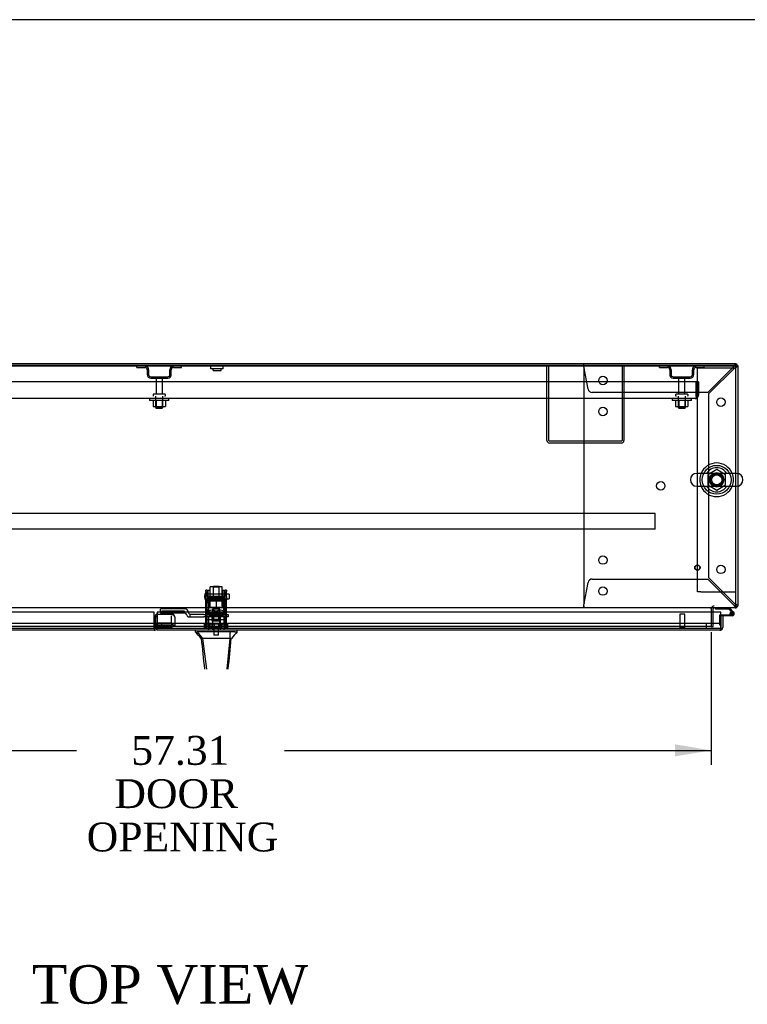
# Model space of a CAD drawing. Header units: inches. Extents: x 1 to 359, y -2 to 239.
# Tile 15 of 23: x 92 to 130, y 188 to 239. Entities that reach past the tile are written whole.
import ezdxf
from ezdxf.enums import TextEntityAlignment as Align
from ezdxf.lldxf.tags import DXFTag

# ---------------------------------------------------------------- set-up
doc = ezdxf.new("R2010")
doc.units = ezdxf.units.IN
doc.header["$MEASUREMENT"] = 0
for name, color, linetype in [('COM40565', 7, 'Continuous'), ('COM43134', 7, 'Continuous'), ('COM50521', 7, 'Continuous'), ('COM50799-4', 7, 'Continuous'), ('COM50800-1', 7, 'Continuous'), ('COM52265-2', 7, 'Continuous'), ('COM54578-68', 7, 'Continuous'), ('COM54837', 7, 'Continuous'), ('COM54928-3', 7, 'Continuous'), ('COM55702-64', 7, 'Continuous'), ('COM56694-4', 7, 'Continuous'), ('COM70838', 7, 'Continuous'), ('COM70839-4', 7, 'Continuous'), ('COM71162-6', 7, 'Continuous'), ('Default', 7, 'Continuous'), ('GSK11033', 7, 'Continuous'), ('HAN13066', 7, 'Continuous'), ('HAN13066_NUT', 7, 'Continuous'), ('HAN13066_SCREW', 7, 'Continuous'), ('HAN_NUT', 7, 'Continuous'), ('NTS166105', 7, 'Continuous'), ('NTS16640', 7, 'Continuous'), ('NTS166905', 7, 'Continuous'), ('NTS18147', 7, 'Continuous'), ('ROL87452', 7, 'Continuous'), ('RVT17786', 7, 'Continuous'), ('RVT19000', 7, 'Continuous'), ('SCS00680', 7, 'Continuous'), ('SPC87323', 7, 'Continuous'), ('STD21878', 7, 'Continuous'), ('STD26094', 7, 'Continuous'), ('STD26265', 7, 'Continuous'), ('WAF25059', 7, 'Continuous'), ('WAF25362', 7, 'Continuous'), ('WAF25376', 7, 'Continuous'), ('WAM254785', 7, 'Continuous'), ('WAM30038', 7, 'Continuous')]:
    doc.layers.add(name, color=color, linetype=linetype)
doc.styles.add('SEACAD_Times_New_Roman', font='times.ttf')
tags = doc.linetypes.add('HIDDEN2', pattern=[0.1875, 0.125, -0.0625]).pattern_tags.tags
tags[6:7] = [DXFTag(74, 4), DXFTag(75, 0), DXFTag(340, '0'), DXFTag(46, 0.0), DXFTag(50, 0.0), DXFTag(44, 0.0), DXFTag(45, 0.0)]
tags[4:5] = [DXFTag(74, 4), DXFTag(75, 0), DXFTag(340, '0'), DXFTag(46, 0.0), DXFTag(50, 0.0), DXFTag(44, 0.0), DXFTag(45, 0.0)]
doc.dimstyles.new('HAMMOND_(STH_-_300x200)', dxfattribs={"dimtxt": 1.5, "dimasz": 1.875, "dimexe": 0.75, "dimexo": 0.75, "dimgap": 0.375, "dimtad": 0, "dimtih": 1, "dimtoh": 1, "dimzin": 0, "dimdsep": 46, "dimtxsty": 'SEACAD_Times_New_Roman', "dimblk1": '_SE_FILLED', "dimblk2": '_SE_FILLED', "dimsah": 1, "dimcen": 0.75, "dimadec": 0, "dimazin": 0, "dimtfac": 0.8, "dimtofl": 0, "dimtmove": 0, "dimatfit": 3, "dimfxl": 1, "dimtolj": 1, "dimtzin": 0, "dimarcsym": 0})

# ---------------------------------------------------------------- blocks, each defined once
blk = doc.blocks.new('SE')
at = {"layer": 'COM40565', "color": 7, "linetype": 'HIDDEN2'}
for p, q in [((126.968, 220.785), (127.153, 220.785)), ((126.968, 209.16), (126.968, 220.785)), ((127.153, 220.785), (128.783, 220.785)), ((128.783, 220.785), (128.968, 220.785)), ((127.153, 209.16), (126.968, 209.16)), ((127.153, 209.16), (128.783, 209.16)), ((128.783, 209.16), (128.968, 209.16))]:
    blk.add_line(p, q, dxfattribs=at)
at = {"layer": 'COM43134', "color": 7, "linetype": 'HIDDEN2'}
for p, q in [((126.905, 220.068), (71.155, 220.068)), ((126.905, 219.378), (126.905, 220.068)), ((127.03, 220.068), (126.905, 220.068)), ((126.905, 220.068), (126.905, 219.378)), ((127.03, 220.068), (127.03, 219.378)), ((126.845, 219.193), (71.215, 219.193)), ((126.845, 219.193), (126.845, 219.193)), ((126.845, 219.193), (126.845, 219.193)), ((126.905, 219.378), (126.905, 219.378)), ((126.905, 219.378), (126.905, 219.229)), ((126.905, 219.296), (126.905, 219.378)), ((126.905, 219.296), (126.954, 219.229))]:
    blk.add_line(p, q, dxfattribs=at)
for start, end in [(270.1208, 306.194), (270, 270.0589), (306.194, 0)]:
    blk.add_arc((126.845, 219.378), 0.185, start, end, dxfattribs=at)
blk.add_open_spline([(126.905, 219.229), (126.895, 219.218), (126.885, 219.209), (126.87, 219.2), (126.865, 219.197), (126.855, 219.194), (126.85, 219.193), (126.845, 219.193)], degree=3, knots=[0, 0, 0, 0, 0.5, 0.5, 0.75, 0.75, 1, 1, 1, 1], dxfattribs=at)
at = {"layer": 'COM50521', "color": 7, "linetype": 'HIDDEN2'}
for p, q in [((119.155, 217.023), (119.155, 220.88)), ((119.25, 217.023), (119.25, 220.88)), ((123.06, 220.88), (123.06, 217.023)), ((123.155, 220.88), (123.155, 217.023)), ((123.012, 216.975), (119.298, 216.975)), ((123.012, 216.88), (119.298, 216.88))]:
    blk.add_line(p, q, dxfattribs=at)
for centre, radius, start, end in [((119.298, 217.023), 0.143, 180, 270), ((119.298, 217.023), 0.048, 180, 270), ((123.012, 217.023), 0.143, 270, 0), ((123.012, 217.023), 0.048, 270, 0)]:
    blk.add_arc(centre, radius, start, end, dxfattribs=at)
at = {"layer": 'COM50799-4', "color": 7, "linetype": 'Continuous'}
for p, q in [((98.763, 208.095), (69.876, 208.095)), ((98.763, 207.3), (98.763, 208.095)), ((98.763, 207.157), (69.924, 207.157)), ((98.763, 207.3), (98.763, 207.157))]:
    blk.add_line(p, q, dxfattribs=at)
at = {"layer": 'COM50799-4', "color": 7, "linetype": 'HIDDEN2'}
for p, q in [((98.906, 207.859), (98.811, 207.859)), ((98.811, 207.859), (98.811, 207.3)), ((98.906, 207.859), (98.906, 207.552)), ((98.954, 207.96), (98.926, 207.96)), ((98.926, 207.96), (98.926, 207.439)), ((98.954, 207.96), (98.954, 208.002)), ((98.954, 208.002), (99.688, 208.002)), ((99.688, 208.002), (99.688, 207.96)), ((99.77, 207.942), (99.789, 207.96)), ((99.831, 207.842), (99.831, 207.859)), ((99.831, 207.842), (99.831, 207.378)), ((98.906, 207.302), (98.906, 207.3)), ((98.926, 207.439), (98.926, 207.371)), ((98.926, 207.439), (99.688, 207.439)), ((98.926, 207.371), (99.688, 207.371)), ((99.722, 207.362), (99.789, 207.409)), ((99.76, 207.378), (99.831, 207.378))]:
    blk.add_line(p, q, dxfattribs=at)
for centre, radius, start, end in [((98.954, 207.859), 0.143, 90, 180), ((98.954, 207.859), 0.048, 125.6853, 180), ((99.688, 207.859), 0.143, 45, 90), ((99.688, 207.859), 0.143, 0, 45), ((99.71, 207.839), 0.121, 1.4343, 49.2981), ((98.763, 207.3), 0.048, 270, 19.0568), ((98.763, 207.3), 0.143, 340.2877, 352.0516), ((98.763, 207.3), 0.143, 352.0516, 0), ((99.771, 207.299), 0.0803, 97.6623, 119.7692)]:
    blk.add_arc(centre, radius, start, end, dxfattribs=at)
at = {"layer": 'COM50799-4', "color": 7, "linetype": 'Continuous'}
blk.add_arc((98.763, 207.3), 0.143, 270, 340.2877, dxfattribs=at)
at = {"layer": 'COM50799-4', "color": 7, "linetype": 'HIDDEN2'}
for centre, major_axis, start_param, end_param in [((99.688, 207.859), (-0.143, 0), 3.926991, 4.712389), ((99.688, 207.338), (0.143, 0), 0.785398, 1.570796), ((99.688, 207.338), (0.048, 0), 0.785398, 1.570796)]:
    blk.add_ellipse(centre, major_axis=major_axis, ratio=0.707107, start_param=start_param, end_param=end_param, dxfattribs=at)
for points in [[(98.905, 207.281), (98.898, 207.28), (98.891, 207.278), (98.877, 207.274), (98.87, 207.272), (98.808, 207.316)], [(99.831, 207.378), (99.831, 207.385), (99.827, 207.391), (99.813, 207.402), (99.802, 207.406), (99.789, 207.409)]]:
    blk.add_open_spline(points, degree=3, knots=[0, 0, 0, 0, 0.5, 0.5, 1, 1, 1, 1], dxfattribs=at)
at = {"layer": 'COM50800-1', "color": 7, "linetype": 'Continuous'}
for q in [(69.095, 221.005), (128.968, 220.91)]:
    blk.add_line((128.968, 221.005), q, dxfattribs=at)
at = {"layer": 'COM50800-1', "color": 7, "linetype": 'HIDDEN2'}
blk.add_line((128.968, 220.88), (69.095, 220.88), dxfattribs=at)
at = {"layer": 'COM52265-2', "color": 7, "linetype": 'Continuous'}
for p, q in [((128.968, 220.91), (129.063, 220.91)), ((129.063, 220.91), (129.063, 215.298)), ((129.063, 214.647), (129.063, 208.412)), ((127.783, 208.095), (127.783, 208.269)), ((128.968, 208.412), (129.063, 208.412))]:
    blk.add_line(p, q, dxfattribs=at)
at = {"layer": 'COM52265-2', "color": 7, "linetype": 'HIDDEN2'}
for p, q in [((129.063, 215.298), (129.063, 214.647)), ((127.783, 207.35), (127.783, 208.095)), ((127.688, 207.35), (127.783, 207.35))]:
    blk.add_line(p, q, dxfattribs=at)
at = {"layer": 'COM52265-2', "color": 7, "linetype": 'Continuous'}
for centre, radius, start, end in [((127.831, 208.269), 0.143, 160.3871, 180), ((127.831, 208.269), 0.048, 90, 180), ((128.92, 208.46), 0.143, 289.6129, 340.3871)]:
    blk.add_arc(centre, radius, start, end, dxfattribs=at)
at = {"layer": 'COM52265-2', "color": 7, "linetype": 'HIDDEN2'}
for centre, radius, start, end in [((127.831, 208.269), 0.143, 90, 160.3871), ((128.92, 208.46), 0.048, 270, 0), ((128.92, 208.46), 0.143, 270, 289.6129)]:
    blk.add_arc(centre, radius, start, end, dxfattribs=at)
at = {"layer": 'COM54578-68', "color": 7, "linetype": 'Continuous'}
for p, q in [((127.915, 208.255), (127.915, 208.317)), ((128.608, 208.255), (127.915, 208.255)), ((128.732, 208.131), (128.608, 208.255)), ((128.634, 208.317), (128.846, 208.106)), ((128.187, 207.964), (128.767, 207.964)), ((128.767, 207.902), (128.282, 207.902)), ((128.712, 208.014), (128.65, 208.009))]:
    blk.add_line(p, q, dxfattribs=at)
at = {"layer": 'COM54578-68', "color": 7, "linetype": 'HIDDEN2'}
for p, q in [((128.125, 207.415), (128.125, 207.939)), ((128.15, 207.964), (128.187, 207.964)), ((128.65, 208.019), (128.712, 208.019)), ((128.704, 208.007), (128.704, 208.032)), ((128.803, 208.061), (128.732, 208.131)), ((128.754, 208.082), (128.779, 208.082)), ((128.779, 207.957), (128.754, 207.957)), ((128.829, 208.032), (128.829, 208.007)), ((128.187, 207.415), (128.125, 207.415))]:
    blk.add_line(p, q, dxfattribs=at)
at = {"layer": 'COM54578-68', "color": 7, "linetype": 'Continuous'}
blk.add_circle((128.767, 208.019), 0.05, dxfattribs=at)
at = {"layer": 'COM54578-68', "color": 7, "linetype": 'HIDDEN2'}
for centre, radius, start, end in [((128.15, 207.939), 0.025, 90, 180), ((128.767, 208.019), 0.117, 208.0398, 270), ((128.754, 208.032), 0.05, 90, 180), ((128.754, 208.007), 0.05, 180, 270), ((128.779, 208.032), 0.05, 0, 90), ((128.779, 208.007), 0.05, 270, 0)]:
    blk.add_arc(centre, radius, start, end, dxfattribs=at)
at = {"layer": 'COM54578-68', "color": 7, "linetype": 'Continuous'}
for radius, start, end in [(0.117, 270, 185.2159), (0.117, 185.2159, 208.0398), (0.055, 270, 185.2159), (0.055, 185.2159, 270), (0.117, 47.608, 107.0274)]:
    blk.add_arc((128.767, 208.019), radius, start, end, dxfattribs=at)
at = {"layer": 'COM54837', "color": 7, "linetype": 'HIDDEN2'}
for p, q in [((124.78, 213.225), (73.28, 213.225)), ((124.78, 213.182), (124.78, 213.225)), ((124.78, 212.455), (124.78, 213.182)), ((124.78, 212.412), (73.28, 212.412)), ((124.78, 212.412), (124.78, 212.455))]:
    blk.add_line(p, q, dxfattribs=at)
at = {"layer": 'COM54928-3', "color": 7, "linetype": 'HIDDEN2'}
for p, q in [((121.063, 220.976), (121.063, 221.005)), ((121.063, 220.9), (121.063, 220.976)), ((128.92, 221.005), (128.92, 220.976)), ((128.92, 220.9), (128.92, 220.976)), ((121.063, 220.69), (121.063, 208.632)), ((121.294, 219.685), (121.074, 220.862)), ((128.862, 220.862), (127.505, 219.505)), ((127.563, 219.448), (128.92, 220.805)), ((128.923, 220.91), (128.92, 220.91)), ((128.92, 220.91), (128.92, 220.91)), ((128.958, 220.862), (129.033, 220.862)), ((129.033, 220.862), (129.063, 220.862)), ((127.505, 219.505), (121.51, 219.505)), ((127.563, 209.875), (127.563, 219.448)), ((121.51, 209.817), (127.505, 209.817)), ((127.505, 209.817), (128.862, 208.46)), ((128.92, 208.518), (127.563, 209.875)), ((121.074, 208.46), (121.294, 209.638)), ((121.063, 208.422), (121.063, 208.347)), ((121.063, 208.317), (121.063, 208.347)), ((128.92, 208.422), (128.92, 208.347)), ((128.923, 208.412), (128.92, 208.412)), ((128.92, 208.412), (128.92, 208.412)), ((128.92, 208.347), (128.92, 208.317)), ((128.958, 208.46), (128.968, 208.46))]:
    blk.add_line(p, q, dxfattribs=at)
for centre in [(122.063, 220.13), (128.188, 219.005), (122.063, 218.52), (125.063, 214.661), (122.063, 210.802), (128.188, 210.317), (122.063, 209.192)]:
    blk.add_circle(centre, 0.218, dxfattribs=at)
for centre, radius, start, end in [((118.477, 220.673), 2.604, 4.1751, 6.6801), ((129.498, 220.611), 0.683, 147.7709, 158.4452), ((128.92, 220.862), 0.143, 70.3871, 90), ((121.283, 220.69), 0.22, 153.0655, 180), ((129.071, 220.61), 0.327, 117.4541, 129.5439), ((128.92, 220.862), 0.048, 0, 90), ((128.668, 221.013), 0.327, 320.4561, 332.5458), ((128.669, 221.44), 0.683, 291.5548, 302.2291), ((128.92, 220.862), 0.143, 0, 19.6129), ((121.51, 219.725), 0.22, 190.6113, 270), ((121.51, 209.597), 0.22, 90, 169.3887), ((121.283, 208.632), 0.22, 180, 206.9345), ((118.477, 208.65), 2.604, 353.3199, 355.8249), ((120.755, 208.53), 0.326, 340.716, 347.6742), ((129.498, 208.711), 0.683, 201.5548, 212.2291), ((129.071, 208.713), 0.327, 230.4561, 242.5459), ((128.668, 208.309), 0.327, 27.4542, 39.5439), ((128.669, 207.883), 0.683, 57.7709, 68.4452)]:
    blk.add_arc(centre, radius, start, end, dxfattribs=at)
at = {"layer": 'COM54928-3', "color": 7, "linetype": 'Continuous'}
blk.add_arc((128.92, 220.862), 0.143, 19.6129, 70.3871, dxfattribs=at)
at = {"layer": 'COM54928-3', "color": 7, "linetype": 'HIDDEN2'}
blk.add_ellipse((128.92, 220.862), major_axis=(-0.048, 0), ratio=0.99836, start_param=3.141593, end_param=4.712389, dxfattribs=at)
at = {"layer": 'COM55702-64', "color": 7, "linetype": 'HIDDEN2'}
for p, q in [((97.867, 220.808), (97.867, 220.88)), ((97.867, 220.808), (98.289, 220.808)), ((98.405, 220.693), (98.405, 220.443)), ((98.477, 220.693), (98.477, 220.443)), ((99.583, 220.443), (99.583, 220.693)), ((99.655, 220.443), (99.655, 220.693)), ((99.77, 220.808), (100.192, 220.808)), ((100.192, 220.808), (100.192, 220.88)), ((124.992, 220.808), (124.992, 220.88)), ((124.992, 220.808), (125.414, 220.808)), ((125.53, 220.693), (125.53, 220.443)), ((125.602, 220.693), (125.602, 220.443)), ((126.708, 220.443), (126.708, 220.693)), ((126.78, 220.443), (126.78, 220.693)), ((126.895, 220.808), (127.317, 220.808)), ((127.317, 220.808), (127.317, 220.88)), ((98.592, 220.327), (99.467, 220.327)), ((98.592, 220.255), (99.467, 220.255)), ((125.717, 220.327), (126.592, 220.327)), ((125.717, 220.255), (126.592, 220.255))]:
    blk.add_line(p, q, dxfattribs=at)
for centre, radius, start, end in [((98.289, 220.693), 0.188, 0, 90), ((98.289, 220.693), 0.116, 0, 90), ((98.592, 220.443), 0.187, 180, 270), ((98.592, 220.443), 0.116, 180, 270), ((99.467, 220.443), 0.116, 270, 0), ((99.467, 220.443), 0.188, 270, 0), ((99.77, 220.693), 0.188, 90, 180), ((99.77, 220.693), 0.116, 90, 180), ((125.414, 220.693), 0.188, 0, 90), ((125.414, 220.693), 0.116, 0, 90), ((125.717, 220.443), 0.188, 180, 270), ((125.717, 220.443), 0.115, 180, 270), ((126.592, 220.443), 0.116, 270, 0), ((126.592, 220.443), 0.188, 270, 0), ((126.895, 220.693), 0.188, 90, 180), ((126.895, 220.693), 0.116, 90, 180)]:
    blk.add_arc(centre, radius, start, end, dxfattribs=at)
at = {"layer": 'COM56694-4', "color": 7, "linetype": 'Continuous'}
for p, q in [((98.925, 208.095), (98.925, 207.3)), ((128.187, 208.095), (98.925, 208.095)), ((128.187, 207.3), (128.187, 208.095)), ((128.282, 207.902), (128.187, 207.902)), ((128.187, 207.902), (128.187, 207.502)), ((128.282, 207.902), (128.282, 207.3)), ((98.925, 207.157), (98.925, 207.3)), ((128.139, 207.157), (98.925, 207.157)), ((128.139, 207.157), (128.139, 207.157)), ((128.139, 207.157), (128.139, 207.157)), ((128.187, 207.3), (128.187, 207.3)), ((128.187, 207.238), (128.187, 207.3)), ((128.187, 207.3), (128.187, 207.187)), ((128.187, 207.238), (128.226, 207.187))]:
    blk.add_line(p, q, dxfattribs=at)
for start, end in [(270.1561, 307.5036), (270, 270.0762), (307.5036, 0)]:
    blk.add_arc((128.139, 207.3), 0.143, start, end, dxfattribs=at)
blk.add_open_spline([(128.187, 207.187), (128.179, 207.177), (128.171, 207.17), (128.159, 207.162), (128.155, 207.161), (128.147, 207.158), (128.143, 207.157), (128.139, 207.157)], degree=3, knots=[0, 0, 0, 0, 0.5, 0.5, 0.75, 0.75, 1, 1, 1, 1], dxfattribs=at)
at = {"layer": 'COM70838', "color": 7, "linetype": 'HIDDEN2'}
for p, q in [((99.1, 208.127), (99.1, 208.253)), ((100.345, 208.271), (99.225, 208.271)), ((99.1, 208.127), (99.1, 208.045)), ((100.345, 208.045), (99.1, 208.045)), ((100.345, 208.145), (99.225, 208.145)), ((100.345, 208.042), (100.345, 208.145)), ((100.47, 207.917), (100.47, 207.919)), ((100.53, 207.859), (100.627, 207.859)), ((100.538, 208.101), (100.538, 208.078)), ((100.627, 207.859), (100.627, 207.988)), ((100.627, 207.859), (101.341, 207.859)), ((101.341, 207.984), (100.655, 207.984)), ((101.341, 207.984), (101.429, 207.984)), ((101.429, 207.859), (101.341, 207.859)), ((101.429, 207.984), (101.967, 207.984)), ((102.485, 207.859), (101.429, 207.859)), ((102.002, 207.984), (102.485, 207.984)), ((102.485, 207.984), (102.61, 207.984)), ((102.61, 207.859), (102.485, 207.859)), ((102.61, 207.984), (102.61, 207.859))]:
    blk.add_line(p, q, dxfattribs=at)
for centre, radius, start, end in [((100.345, 208.078), 0.193, 0, 90), ((100.345, 207.917), 0.125, 0, 90), ((100.53, 207.919), 0.06, 180, 270), ((100.655, 208.101), 0.117, 180, 256.4554), ((100.655, 208.101), 0.117, 256.4554, 270)]:
    blk.add_arc(centre, radius, start, end, dxfattribs=at)
for centre, major_axis, start_param, end_param in [((99.225, 208.253), (-0.125, 0), 4.712389, 6.283185), ((99.225, 208.127), (0.125, 0), 1.570796, 3.141593)]:
    blk.add_ellipse(centre, major_axis=major_axis, ratio=0.145455, start_param=start_param, end_param=end_param, dxfattribs=at)
at = {"layer": 'COM70839-4', "color": 7, "linetype": 'HIDDEN2'}
for p, q in [((101.454, 209.166), (101.454, 209.242)), ((101.524, 209.242), (101.454, 209.242)), ((101.524, 209.242), (101.524, 209.166)), ((102.446, 209.166), (102.446, 209.242)), ((102.516, 209.242), (102.446, 209.242)), ((102.516, 209.242), (102.516, 209.166)), ((101.454, 209.166), (101.454, 208.907)), ((101.454, 208.743), (101.454, 208.907)), ((101.454, 207.585), (101.454, 208.743)), ((101.524, 208.907), (101.524, 209.166)), ((102.446, 208.914), (101.524, 208.914)), ((101.524, 208.907), (101.524, 208.743)), ((101.524, 208.849), (102.446, 208.849)), ((101.524, 207.585), (101.524, 208.743)), ((102.446, 209.166), (102.446, 208.907)), ((102.446, 208.743), (102.446, 208.907)), ((102.446, 207.585), (102.446, 208.743)), ((102.516, 208.907), (102.516, 209.166)), ((102.516, 208.907), (102.516, 208.743)), ((102.516, 207.585), (102.516, 208.743)), ((102.446, 208.035), (101.524, 208.035)), ((101.524, 207.725), (102.446, 207.725)), ((101.751, 208.003), (101.751, 208.028)), ((102.219, 208.028), (102.219, 208.003)), ((101.454, 207.575), (101.454, 207.585)), ((101.454, 207.276), (101.454, 207.575)), ((101.454, 207.276), (101.524, 207.276)), ((101.524, 207.585), (101.524, 207.575)), ((101.524, 207.276), (101.524, 207.575)), ((102.446, 207.575), (102.446, 207.585)), ((102.446, 207.276), (102.446, 207.575)), ((102.446, 207.276), (102.516, 207.276)), ((102.516, 207.585), (102.516, 207.575)), ((102.516, 207.276), (102.516, 207.575))]:
    blk.add_line(p, q, dxfattribs=at)
for centre, major_axis in [((101.985, 208.028), (-0.234, 0)), ((101.985, 208.003), (0.234, 0))]:
    blk.add_ellipse(centre, major_axis=major_axis, ratio=0.009785, start_param=3.141593, end_param=6.283185, dxfattribs=at)
blk.add_ellipse((101.985, 207.727), major_axis=(-0.14, 0), ratio=0.009785, dxfattribs=at)
at = {"layer": 'COM71162-6', "color": 7, "linetype": 'Continuous'}
for p, q in [((128.968, 220.91), (69.095, 220.91)), ((128.968, 215.304), (128.968, 220.91)), ((128.968, 208.46), (128.968, 214.641)), ((128.968, 208.317), (69.095, 208.317)), ((127.688, 208.269), (127.688, 208.317)), ((127.688, 208.269), (127.688, 208.095)), ((128.968, 208.317), (128.968, 208.46))]:
    blk.add_line(p, q, dxfattribs=at)
at = {"layer": 'COM71162-6', "color": 7, "linetype": 'HIDDEN2'}
for p, q in [((128.968, 214.641), (128.968, 215.304)), ((127.688, 208.095), (127.688, 207.35)), ((127.688, 207.35), (70.375, 207.35))]:
    blk.add_line(p, q, dxfattribs=at)
blk.add_circle((127.968, 214.973), 0.375, dxfattribs=at)
at = {"layer": 'GSK11033', "color": 7, "linetype": 'HIDDEN2'}
for p, q in [((98.954, 207.907), (98.906, 207.907)), ((98.906, 207.859), (98.906, 207.907)), ((99.656, 207.552), (99.656, 207.907)), ((98.763, 207.502), (69.876, 207.502)), ((98.763, 207.252), (69.876, 207.252)), ((98.906, 207.302), (98.906, 207.502)), ((99.656, 207.302), (98.906, 207.302)), ((98.925, 207.552), (99.656, 207.552)), ((99.137, 207.502), (98.925, 207.502)), ((128.187, 207.502), (98.925, 207.502)), ((98.925, 207.502), (98.925, 207.252)), ((99.137, 207.252), (98.925, 207.252)), ((128.187, 207.252), (98.925, 207.252)), ((99.137, 207.502), (99.137, 207.252)), ((99.656, 207.552), (99.656, 207.302)), ((127.437, 207.252), (127.437, 207.502))]:
    blk.add_line(p, q, dxfattribs=at)
at = {"layer": 'GSK11033', "color": 7, "linetype": 'Continuous'}
for p, q in [((98.925, 207.502), (98.763, 207.502)), ((98.925, 207.252), (98.763, 207.252)), ((98.906, 207.502), (98.906, 207.552)), ((98.906, 207.552), (98.925, 207.552)), ((128.187, 207.502), (128.187, 207.252)), ((128.187, 207.502), (128.187, 207.502)), ((128.187, 207.252), (128.187, 207.252))]:
    blk.add_line(p, q, dxfattribs=at)
at = {"layer": 'HAN13066', "color": 7, "linetype": 'HIDDEN2'}
for p, q in [((101.855, 209.44), (101.825, 209.41)), ((101.825, 209.41), (102.145, 209.41)), ((101.825, 209.41), (101.825, 208.889)), ((101.855, 209.44), (102.115, 209.44)), ((102.145, 209.41), (102.115, 209.44)), ((102.145, 208.889), (102.145, 209.41)), ((101.589, 207.859), (101.589, 207.157)), ((101.785, 207.859), (101.785, 207.157)), ((101.825, 207.984), (101.825, 207.859)), ((102.145, 207.984), (102.145, 207.859)), ((102.184, 207.859), (102.184, 207.157)), ((102.38, 207.859), (102.38, 207.157))]:
    blk.add_line(p, q, dxfattribs=at)
at = {"layer": 'HAN13066', "color": 7, "linetype": 'Continuous'}
for p, q in [((100.895, 207.157), (100.895, 207.074)), ((103.075, 207.074), (103.075, 207.157)), ((100.895, 207.077), (100.994, 207.077)), ((101.008, 207.077), (100.994, 207.077)), ((100.994, 207.077), (101.277, 206.722)), ((101.086, 207.077), (101.008, 207.077)), ((102.703, 207.077), (101.086, 207.077)), ((101.195, 206.722), (101.209, 206.722)), ((101.277, 206.722), (101.209, 206.722)), ((101.323, 206.722), (101.277, 206.722)), ((101.277, 206.722), (101.485, 205.145)), ((101.415, 206.722), (101.323, 206.722)), ((102.692, 206.722), (101.415, 206.722)), ((102.692, 206.722), (102.534, 205.145)), ((102.721, 206.722), (102.692, 206.722)), ((102.883, 207.077), (102.703, 207.077)), ((102.737, 206.722), (102.721, 206.722)), ((102.747, 206.722), (102.737, 206.722)), ((102.747, 206.722), (102.774, 206.722)), ((102.961, 207.077), (102.883, 207.077)), ((102.961, 207.077), (103.074, 207.077))]:
    blk.add_line(p, q, dxfattribs=at)
for centre, radius, start, end in [((97.444, 203.743), 4.799, 38.3744, 44.0095), ((40.73, 212.767), 62.32, 353.47841, 354.43409), ((115.19, 196.533), 16.062, 138.9673, 140.6254)]:
    blk.add_arc(centre, radius, start, end, dxfattribs=at)
for points in [[(101.209, 206.722), (101.264, 206.197), (101.319, 205.671), (101.374, 205.145)], [(102.747, 206.722), (102.696, 206.197), (102.645, 205.671), (102.595, 205.145)], [(102.703, 207.077), (102.699, 206.959), (102.696, 206.841), (102.692, 206.722)]]:
    blk.add_open_spline(points, degree=3, dxfattribs=at)
at = {"layer": 'HAN13066_NUT', "color": 7, "linetype": 'HIDDEN2'}
for p, q in [((101.652, 208.734), (101.652, 208.684)), ((101.652, 208.684), (101.818, 208.684)), ((101.652, 208.684), (101.652, 208.359)), ((101.682, 208.764), (102.287, 208.764)), ((101.818, 208.684), (101.985, 208.684)), ((101.985, 208.684), (102.151, 208.684)), ((101.985, 208.684), (101.985, 208.359)), ((102.151, 208.684), (102.317, 208.684)), ((102.317, 208.684), (102.317, 208.734)), ((102.317, 208.684), (102.317, 208.359)), ((101.652, 208.359), (101.985, 208.359)), ((101.985, 208.359), (102.317, 208.359))]:
    blk.add_line(p, q, dxfattribs=at)
for centre, start, end in [((101.682, 208.734), 90, 180), ((102.287, 208.734), 0, 90)]:
    blk.add_arc(centre, 0.03, start, end, dxfattribs=at)
at = {"layer": 'HAN13066_SCREW', "color": 7, "linetype": 'HIDDEN2'}
for p, q in [((102.247, 207.352), (101.722, 207.352)), ((101.722, 207.352), (101.722, 207.282)), ((102.247, 207.282), (101.722, 207.282)), ((101.873, 207.489), (101.762, 207.489)), ((101.762, 207.489), (101.762, 207.352)), ((101.869, 207.282), (101.869, 206.907)), ((102.096, 207.489), (101.873, 207.489)), ((101.873, 207.489), (101.873, 207.352)), ((102.207, 207.489), (102.096, 207.489)), ((102.096, 207.489), (102.096, 207.352)), ((102.101, 206.907), (102.101, 207.282)), ((102.207, 207.489), (102.207, 207.352)), ((102.247, 207.282), (102.247, 207.352)), ((102.101, 206.907), (101.869, 206.907))]:
    blk.add_line(p, q, dxfattribs=at)
at = {"layer": 'HAN_NUT', "color": 7, "linetype": 'HIDDEN2'}
for p, q in [((101.679, 207.467), (101.373, 207.467)), ((101.373, 207.252), (101.373, 207.467)), ((102.291, 207.467), (101.679, 207.467)), ((101.679, 207.252), (101.679, 207.467)), ((102.597, 207.467), (102.291, 207.467)), ((102.291, 207.252), (102.291, 207.467)), ((102.597, 207.252), (102.597, 207.467))]:
    blk.add_line(p, q, dxfattribs=at)
at = {"layer": 'NTS166105', "color": 7, "linetype": 'HIDDEN2'}
for p, q in [((98.714, 219.097), (98.714, 218.777)), ((98.875, 219.097), (98.875, 218.777)), ((99.184, 219.097), (99.184, 218.777)), ((99.346, 219.097), (99.346, 218.777)), ((125.839, 219.097), (125.839, 218.777)), ((126, 219.097), (126, 218.777)), ((126.309, 219.097), (126.309, 218.777)), ((126.471, 219.097), (126.471, 218.777)), ((98.714, 218.777), (98.875, 218.777)), ((98.875, 218.777), (99.184, 218.777)), ((99.184, 218.777), (99.346, 218.777)), ((125.839, 218.777), (126, 218.777)), ((126, 218.777), (126.309, 218.777)), ((126.309, 218.777), (126.471, 218.777))]:
    blk.add_line(p, q, dxfattribs=at)
at = {"layer": 'NTS16640', "color": 7, "linetype": 'HIDDEN2'}
for p, q in [((101.711, 220.738), (101.711, 220.88)), ((102.349, 220.738), (101.711, 220.738)), ((101.811, 220.738), (101.811, 220.678)), ((101.841, 220.648), (102.219, 220.648)), ((102.249, 220.678), (102.249, 220.738)), ((102.349, 220.738), (102.349, 220.88))]:
    blk.add_line(p, q, dxfattribs=at)
for centre, start, end in [((101.841, 220.678), 180, 270), ((102.219, 220.678), 270, 0)]:
    blk.add_arc(centre, 0.03, start, end, dxfattribs=at)
at = {"layer": 'NTS166905', "color": 7, "linetype": 'HIDDEN2'}
for p, q in [((127.968, 215.508), (127.503, 215.236)), ((128.433, 215.236), (127.968, 215.508)), ((127.503, 215.236), (127.503, 214.71)), ((128.433, 214.71), (128.433, 215.236)), ((127.503, 214.71), (127.972, 214.435)), ((127.972, 214.435), (128.433, 214.71))]:
    blk.add_line(p, q, dxfattribs=at)
blk.add_circle((127.968, 214.973), 0.263, dxfattribs=at)
at = {"layer": 'NTS18147', "color": 7, "linetype": 'HIDDEN2'}
for p, q in [((101.522, 208.143), (101.522, 208.205)), ((101.585, 208.205), (101.522, 208.205)), ((101.585, 208.205), (101.522, 208.205)), ((101.585, 208.143), (101.585, 208.205)), ((101.785, 208.205), (101.753, 208.205)), ((101.785, 208.205), (101.753, 208.205)), ((102.216, 208.205), (102.185, 208.205)), ((102.216, 208.205), (102.185, 208.205)), ((102.385, 208.205), (102.385, 208.143)), ((102.448, 208.205), (102.385, 208.205)), ((102.448, 208.205), (102.385, 208.205)), ((102.448, 208.143), (102.448, 208.205)), ((101.59, 208.143), (101.522, 208.143)), ((101.522, 208.143), (101.522, 208.08)), ((101.59, 208.143), (101.522, 208.143)), ((101.522, 208.08), (101.59, 208.08)), ((101.522, 208.08), (101.59, 208.08)), ((101.522, 208.08), (101.522, 208.08)), ((101.59, 208.08), (101.59, 208.143)), ((101.59, 208.08), (101.917, 208.08)), ((101.59, 208.08), (101.917, 208.08)), ((101.59, 208.08), (101.59, 208.08)), ((101.765, 208.08), (101.765, 207.643)), ((102.205, 207.643), (101.765, 207.643)), ((101.765, 207.643), (102.205, 207.643)), ((101.765, 207.643), (101.765, 207.643)), ((102.053, 208.143), (101.917, 208.143)), ((101.917, 208.143), (101.917, 208.08)), ((102.053, 208.143), (101.917, 208.143)), ((101.917, 208.08), (102.053, 208.08)), ((101.917, 208.08), (102.053, 208.08)), ((101.917, 208.08), (101.917, 208.08)), ((102.053, 208.08), (102.053, 208.143)), ((102.053, 208.08), (102.38, 208.08)), ((102.053, 208.08), (102.38, 208.08)), ((102.053, 208.08), (102.053, 208.08)), ((102.205, 207.643), (102.205, 208.08)), ((102.205, 207.643), (102.205, 207.643)), ((102.448, 208.143), (102.38, 208.143)), ((102.38, 208.143), (102.38, 208.08)), ((102.448, 208.143), (102.38, 208.143)), ((102.38, 208.08), (102.448, 208.08)), ((102.38, 208.08), (102.448, 208.08)), ((102.38, 208.08), (102.38, 208.08)), ((102.448, 208.08), (102.448, 208.143)), ((102.448, 208.08), (102.448, 208.08))]:
    blk.add_line(p, q, dxfattribs=at)
for centre, start_param, end_param in [((101.753, 207.887), 2.506883, 3.776302), ((101.753, 207.887), 2.506883, 3.141593), ((101.785, 207.887), 2.506883, 3.141593), ((102.185, 207.887), 3.141593, 3.776302), ((102.216, 207.887), 2.506883, 3.776302), ((102.216, 207.887), 3.141593, 3.776302)]:
    blk.add_ellipse(centre, major_axis=(0, -0.318), ratio=0.866025, start_param=start_param, end_param=end_param, dxfattribs=at)
at = {"layer": 'ROL87452', "color": 7, "linetype": 'HIDDEN2'}
for p, q in [((101.672, 208.412), (101.672, 209.412)), ((102.297, 209.412), (101.672, 209.412)), ((102.297, 208.412), (102.297, 209.412))]:
    blk.add_line(p, q, dxfattribs=at)
at = {"layer": 'RVT17786', "color": 7, "linetype": 'HIDDEN2'}
for p, q in [((102.664, 209.037), (101.454, 209.037)), ((101.454, 208.787), (102.664, 208.787)), ((102.664, 209.037), (102.664, 208.787))]:
    blk.add_line(p, q, dxfattribs=at)
blk.add_arc((101.687, 208.912), 0.318, 137.1291, 222.8709, dxfattribs=at)
at = {"layer": 'RVT19000', "color": 7, "linetype": 'HIDDEN2'}
for p, q in [((102.297, 208.097), (101.672, 208.097)), ((101.672, 208.097), (101.672, 207.984)), ((101.79, 207.984), (101.79, 207.859)), ((101.844, 207.859), (101.844, 207.647)), ((102.125, 207.647), (101.844, 207.647)), ((102.002, 207.984), (101.967, 207.984)), ((102.125, 207.647), (102.125, 207.859)), ((102.18, 207.859), (102.18, 207.984)), ((102.297, 207.984), (102.297, 208.097))]:
    blk.add_line(p, q, dxfattribs=at)
at = {"layer": 'SCS00680', "color": 7, "linetype": 'Continuous'}
for p, q in [((129.004, 215.304), (126.932, 215.304)), ((126.932, 214.641), (129.004, 214.641))]:
    blk.add_line(p, q, dxfattribs=at)
for centre, radius, start, end in [((127.968, 214.973), 0.625, 32.0055, 147.9945), ((126.932, 214.973), 0.331, 90, 270), ((129.004, 214.973), 0.331, 270, 90), ((127.968, 214.973), 0.625, 212.0055, 327.9945)]:
    blk.add_arc(centre, radius, start, end, dxfattribs=at)
at = {"layer": 'SPC87323', "color": 7, "linetype": 'HIDDEN2'}
for p, q in [((102.377, 208.889), (101.592, 208.889)), ((101.592, 208.889), (101.592, 207.984)), ((102.377, 207.984), (102.377, 208.889)), ((101.747, 207.859), (101.747, 207.984)), ((101.757, 207.859), (101.757, 207.984)), ((102.212, 207.859), (102.212, 207.984)), ((102.222, 207.859), (102.222, 207.984))]:
    blk.add_line(p, q, dxfattribs=at)
at = {"layer": 'STD21878', "color": 7, "linetype": 'HIDDEN2'}
for p, q in [((126.312, 208.002), (126.062, 208.002)), ((126.062, 208.002), (126.062, 207.284)), ((126.312, 207.284), (126.312, 208.002)), ((126.327, 207.284), (126.046, 207.284)), ((126.046, 207.284), (126.046, 207.252)), ((126.327, 207.252), (126.327, 207.284))]:
    blk.add_line(p, q, dxfattribs=at)
for radius in [0.141, 0.125]:
    blk.add_circle((126.968, 210.412), radius, dxfattribs=at)
at = {"layer": 'STD26094', "color": 7, "linetype": 'HIDDEN2'}
for p, q in [((98.865, 220.195), (98.865, 219.418)), ((99.195, 219.418), (99.195, 220.195)), ((125.99, 220.195), (125.99, 219.418)), ((126.32, 219.418), (126.32, 220.195)), ((99.325, 219.418), (98.735, 219.418)), ((126.45, 219.418), (125.86, 219.418)), ((98.705, 219.388), (98.705, 219.348)), ((98.842, 219.318), (98.842, 218.731)), ((99.217, 218.731), (99.217, 219.318)), ((99.355, 219.348), (99.355, 219.388)), ((125.83, 219.388), (125.83, 219.348)), ((125.967, 219.318), (125.967, 218.731)), ((126.342, 218.731), (126.342, 219.318)), ((126.48, 219.348), (126.48, 219.388)), ((99.217, 218.731), (98.842, 218.731)), ((98.842, 218.731), (98.88, 218.693)), ((98.88, 218.693), (99.18, 218.693)), ((99.18, 218.693), (99.217, 218.731)), ((126.342, 218.731), (125.967, 218.731)), ((125.967, 218.731), (126.005, 218.693)), ((126.005, 218.693), (126.305, 218.693)), ((126.305, 218.693), (126.342, 218.731))]:
    blk.add_line(p, q, dxfattribs=at)
for centre, radius, start, end in [((98.925, 220.195), 0.06, 90, 180), ((99.135, 220.195), 0.06, 0, 90), ((126.05, 220.195), 0.06, 90, 180), ((126.26, 220.195), 0.06, 0, 90), ((98.735, 219.388), 0.03, 90, 180), ((99.325, 219.388), 0.03, 0, 90), ((125.86, 219.388), 0.03, 90, 180), ((126.45, 219.388), 0.03, 0, 90), ((98.735, 219.348), 0.03, 180, 270), ((99.325, 219.348), 0.03, 270, 0), ((125.86, 219.348), 0.03, 180, 270), ((126.45, 219.348), 0.03, 270, 0)]:
    blk.add_arc(centre, radius, start, end, dxfattribs=at)
at = {"layer": 'STD26265', "color": 7, "linetype": 'HIDDEN2'}
for p, q in [((102.17, 208.252), (101.8, 208.252)), ((101.8, 208.252), (101.8, 207.287)), ((102.17, 207.287), (102.17, 208.252)), ((102.17, 207.287), (101.8, 207.287)), ((101.8, 207.287), (101.835, 207.252)), ((102.135, 207.252), (102.17, 207.287))]:
    blk.add_line(p, q, dxfattribs=at)
at = {"layer": 'WAF25059', "color": 7, "linetype": 'HIDDEN2'}
for p, q in [((98.53, 219.193), (98.53, 219.097)), ((99.53, 219.097), (98.53, 219.097)), ((99.53, 219.097), (99.53, 219.193)), ((125.655, 219.193), (125.655, 219.097)), ((126.655, 219.097), (125.655, 219.097)), ((126.655, 219.097), (126.655, 219.193))]:
    blk.add_line(p, q, dxfattribs=at)
at = {"layer": 'WAF25362', "color": 7, "linetype": 'HIDDEN2'}
blk.add_circle((127.968, 214.973), 0.344, dxfattribs=at)
at = {"layer": 'WAF25362', "color": 7, "linetype": 'Continuous'}
for start, end in [(22.2452, 157.7548), (202.2452, 337.7548)]:
    blk.add_arc((127.968, 214.973), 0.875, start, end, dxfattribs=at)
at = {"layer": 'WAF25362', "color": 7, "linetype": 'HIDDEN2'}
for start, end in [(157.7548, 202.2452), (0, 22.2452), (337.7548, 0)]:
    blk.add_arc((127.968, 214.973), 0.875, start, end, dxfattribs=at)
at = {"layer": 'WAF25376', "color": 7, "linetype": 'HIDDEN2'}
for p, q in [((101.548, 209.227), (101.548, 208.597)), ((101.648, 209.227), (101.548, 209.227)), ((101.648, 209.227), (101.648, 208.597)), ((102.321, 209.227), (102.321, 208.597)), ((102.421, 209.227), (102.321, 209.227)), ((102.421, 209.227), (102.421, 208.597)), ((101.548, 208.597), (101.648, 208.597)), ((102.321, 208.597), (102.421, 208.597))]:
    blk.add_line(p, q, dxfattribs=at)
at = {"layer": 'WAM254785', "color": 7, "linetype": 'HIDDEN2'}
for radius in [0.75, 0.312]:
    blk.add_circle((127.968, 214.973), radius, dxfattribs=at)
at = {"layer": 'WAM30038', "color": 7, "linetype": 'HIDDEN2'}
for p, q in [((101.61, 207.955), (102.36, 207.955)), ((101.61, 207.955), (101.61, 207.931)), ((102.36, 207.955), (101.61, 207.955)), ((101.61, 207.931), (102.36, 207.931)), ((102.36, 207.931), (101.61, 207.931)), ((101.61, 207.931), (101.61, 207.931)), ((101.811, 207.867), (101.756, 207.867)), ((101.811, 207.867), (101.756, 207.867)), ((101.783, 207.912), (101.811, 207.867)), ((101.824, 207.883), (101.799, 207.922)), ((101.836, 207.867), (101.807, 207.912)), ((101.811, 207.867), (101.824, 207.883)), ((101.967, 207.867), (101.836, 207.867)), ((101.967, 207.867), (101.836, 207.867)), ((101.967, 207.912), (101.967, 207.867)), ((102.002, 207.867), (102.002, 207.912)), ((102.134, 207.867), (102.002, 207.867)), ((102.134, 207.867), (102.002, 207.867)), ((102.162, 207.912), (102.134, 207.867)), ((102.17, 207.922), (102.146, 207.883)), ((102.146, 207.883), (102.158, 207.867)), ((102.158, 207.867), (102.187, 207.912)), ((102.213, 207.867), (102.158, 207.867)), ((102.213, 207.867), (102.158, 207.867)), ((102.36, 207.931), (102.36, 207.955)), ((102.36, 207.931), (102.36, 207.931))]:
    blk.add_line(p, q, dxfattribs=at)
for centre, radius, start, end in [((101.082, 207.347), 0.85, 41.7058, 43.4493), ((101.985, 207.913), 0.0181, 91.7718, 183.073), ((101.984, 207.913), 0.0182, 357.1609, 87.9942), ((102.89, 207.344), 0.854, 136.5547, 138.2901)]:
    blk.add_arc(centre, radius, start, end, dxfattribs=at)
for points, knots in [([(101.756, 207.867), (101.745, 207.88), (101.733, 207.893), (101.722, 207.906), (101.72, 207.908), (101.718, 207.91), (101.716, 207.912)], [0, 0, 0, 0, 0.858552, 0.858552, 0.858552, 1, 1, 1, 1]), ([(101.777, 207.926), (101.777, 207.925), (101.777, 207.925), (101.778, 207.921), (101.78, 207.916), (101.783, 207.912)], [0.4389304, 0.4389304, 0.4389304, 0.4389304, 0.5, 0.5, 1, 1, 1, 1]), ([(101.807, 207.912), (101.806, 207.914), (101.804, 207.916), (101.801, 207.921), (101.799, 207.923), (101.794, 207.926), (101.792, 207.928), (101.787, 207.93), (101.785, 207.931), (101.783, 207.931)], [0, 0, 0, 0, 0.25, 0.25, 0.5, 0.5, 0.75, 0.75, 1, 1, 1, 1]), ([(102.187, 207.931), (102.185, 207.931), (102.182, 207.93), (102.177, 207.928), (102.175, 207.926), (102.168, 207.921), (102.165, 207.916), (102.162, 207.912)], [0, 0, 0, 0, 0.25, 0.25, 0.5, 0.5, 1, 1, 1, 1]), ([(102.187, 207.912), (102.188, 207.914), (102.189, 207.916), (102.191, 207.921), (102.192, 207.923), (102.192, 207.925), (102.192, 207.925), (102.192, 207.926)], [0, 0, 0, 0, 0.25, 0.25, 0.5, 0.5, 0.5626015, 0.5626015, 0.5626015, 0.5626015]), ([(102.253, 207.912), (102.251, 207.91), (102.249, 207.908), (102.247, 207.906), (102.236, 207.893), (102.224, 207.88), (102.213, 207.867)], [0, 0, 0, 0, 0.141448, 0.141448, 0.141448, 1, 1, 1, 1])]:
    blk.add_open_spline(points, degree=3, knots=knots, dxfattribs=at)
blk = doc.blocks.new('DMBLK3066')
at = {"layer": 'Default', "linetype": 'Continuous'}
for points in [[(72.25, 200.607), (72.25, 201.232), (70.375, 200.92)], [(125.813, 200.607), (127.688, 200.92), (125.813, 201.232)]]:
    blk.add_hatch(color=7, dxfattribs=at).paths.add_polyline_path(points)
at = {"layer": 'Default', "color": 7, "linetype": 'Continuous'}
for p, q in [((70.375, 207.06), (70.375, 200.17)), ((127.688, 207.06), (127.688, 200.17)), ((70.375, 200.92), (94.739, 200.92)), ((105.529, 200.92), (127.688, 200.92))]:
    blk.add_line(p, q, dxfattribs=at)
at = {"layer": 'Default', "color": 7, "linetype": 'Continuous', "style": 'SEACAD_Times_New_Roman'}
for s, p in [('57.31', (97.575, 201.67)), ('DOOR ', (96.704, 199.42)), ('OPENING', (95.264, 197.17))]:
    blk.add_text(s, height=1.5, dxfattribs=at).set_placement(p, align=Align.TOP_LEFT)
blk = doc.blocks.new('_SE_FILLED')
at = {"color": 0}
blk.add_line((0, 0), (-1, 0), dxfattribs=at)
blk.add_solid([(0, 0), (-1, -0.1665), (-1, 0.1665), (0, 0)], dxfattribs=at)
blk = doc.blocks.new('BORDER')
at = {"layer": 'Default', "color": 7, "linetype": 'Continuous'}
blk.add_line((0, 27.86), (-41.86, 27.86), dxfattribs=at)

msp = doc.modelspace()

# ---------------------------------------------------------------- block references
at = {"layer": 'Default', "color": 7, "xscale": 8.55, "yscale": 8.55, "zscale": 8.55}
msp.add_blockref('BORDER', (359.223, 0.67), dxfattribs=at)
at = {"layer": 'Default'}
msp.add_blockref('SE', (0, 0), dxfattribs=at)

# ---------------------------------------------------------------- texts
at = {"layer": 'Default', "color": 7, "linetype": 'Continuous', "style": 'SEACAD_Times_New_Roman'}
msp.add_text('TOP VIEW', height=2, dxfattribs=at).set_placement((92.413, 189.765), align=Align.TOP_LEFT)

# ---------------------------------------------------------------- dimensions: what is measured, and where the dimension line sits
at = {"layer": 'Default', "color": 7, "linetype": 'Continuous'}
dim = msp.add_linear_dim(base=(70.375, 200.92), p1=(70.375, 207.81), p2=(127.688, 207.81), angle=0, text='\\A1;<>\\PDOOR \\XOPENING', dimstyle='HAMMOND_(STH_-_300x200)', dxfattribs=at)
dim.commit()
dim.dimension.update_dxf_attribs({"geometry": 'DMBLK3066', "text_midpoint": (100.134, 200.92), "dimtype": 161})

doc.saveas('drawing.dxf')
